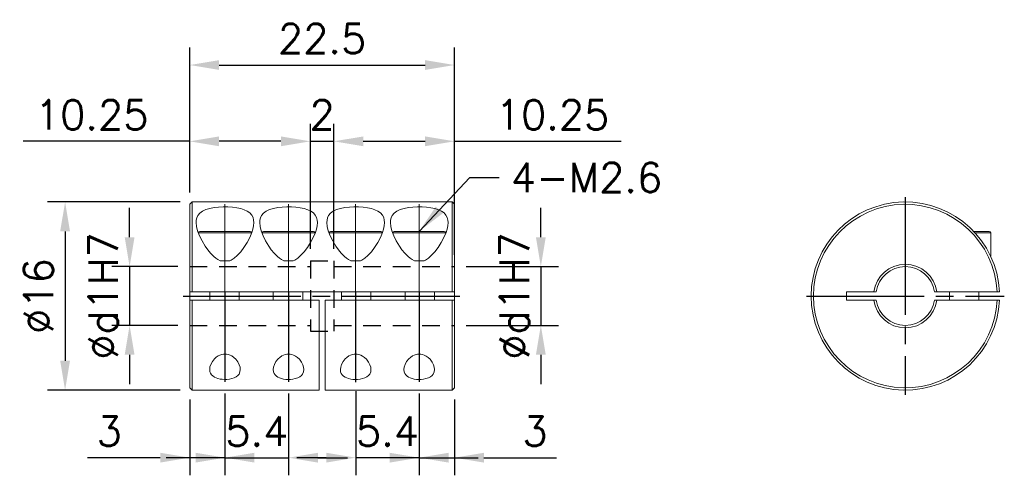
# Model space of a CAD drawing. Extents: x 10 to 307, y 10 to 220.
# Tile 3 of 5: x 123 to 207, y 113 to 151. Entities that reach past the tile are written whole.
import ezdxf

# ---------------------------------------------------------------- set-up
doc = ezdxf.new("R2010")
doc.units = 0
doc.header["$LTSCALE"] = 0.5
doc.header["$MEASUREMENT"] = 0
doc.linetypes.add('CENTER', pattern=[27, 20, -2, 3, -2])
doc.linetypes.add('HIDDEN', pattern=[5, 3, -2])
doc.layers.get('0').update_dxf_attribs({"linetype": 'CONTINUOUS'})
doc.layers.get('Defpoints').update_dxf_attribs({"linetype": 'CONTINUOUS'})
doc.styles.get("Standard").update_dxf_attribs({"font": 'romans.shx', "bigfont": 'whgtxt.shx'})
doc.dimstyles.new('LIM', dxfattribs={"dimtxt": 2.5, "dimasz": 2.5, "dimexe": 1.5, "dimexo": 1, "dimgap": 1, "dimtad": 1, "dimdec": 3, "dimzin": 9, "dimdsep": 46, "dimtxsty": 'Standard', "dimcen": 2.5, "dimclrd": 1, "dimclre": 1, "dimadec": 0, "dimazin": 0, "dimtfac": 1, "dimtdec": 3, "dimtmove": 0, "dimatfit": 3, "dimfxl": 0, "dimtolj": 1, "dimtzin": 0, "dimarcsym": 0})

# ---------------------------------------------------------------- blocks, each defined once
blk = doc.blocks.new('*D119')
at = {"color": 1, "lineweight": -2}
for p, q in [((137.871, 136.555), (137.871, 142.41)), ((148.121, 131.755), (148.121, 142.41)), ((137.871, 140.91), (123.728, 140.91)), ((145.621, 140.91), (140.371, 140.91))]:
    blk.add_line(p, q, dxfattribs=at)
at = {"color": 1}
for points in [[(140.371, 141.326), (140.371, 140.493), (137.871, 140.91)], [(145.621, 141.326), (145.621, 140.493), (148.121, 140.91)]]:
    blk.add_solid(points, dxfattribs=at)
at = {"layer": 'Defpoints', "color": 0}
for p in [(137.871, 140.91), (137.871, 135.555), (148.121, 130.755)]:
    blk.add_point(p, dxfattribs=at)
at = {"color": 0, "insert": (129.549, 143.16), "char_height": 2.5, "attachment_point": 5}
blk.add_mtext('\\A1;10.25', dxfattribs=at)
blk = doc.blocks.new('*D120')
at = {"color": 1, "lineweight": -2}
for p, q in [((150.121, 131.755), (150.121, 142.41)), ((160.371, 131.255), (160.371, 142.41)), ((152.621, 140.91), (157.871, 140.91)), ((160.371, 140.91), (174.513, 140.91))]:
    blk.add_line(p, q, dxfattribs=at)
at = {"color": 1}
for points in [[(152.621, 141.326), (152.621, 140.493), (150.121, 140.91)], [(157.871, 141.326), (157.871, 140.493), (160.371, 140.91)]]:
    blk.add_solid(points, dxfattribs=at)
at = {"layer": 'Defpoints', "color": 0}
for p in [(160.371, 140.91), (150.121, 130.755), (160.371, 130.255)]:
    blk.add_point(p, dxfattribs=at)
at = {"color": 0, "insert": (168.692, 143.16), "char_height": 2.5, "attachment_point": 5}
blk.add_mtext('\\A1;10.25', dxfattribs=at)
blk = doc.blocks.new('*D121')
at = {"color": 1, "lineweight": -2}
for p, q in [((148.121, 131.755), (148.121, 142.41)), ((150.121, 131.755), (150.121, 142.41)), ((145.621, 140.91), (143.121, 140.91)), ((148.121, 140.91), (150.121, 140.91)), ((152.621, 140.91), (155.121, 140.91))]:
    blk.add_line(p, q, dxfattribs=at)
at = {"color": 1}
for points in [[(145.621, 141.326), (145.621, 140.493), (148.121, 140.91)], [(152.621, 141.326), (152.621, 140.493), (150.121, 140.91)]]:
    blk.add_solid(points, dxfattribs=at)
at = {"layer": 'Defpoints', "color": 0}
for p in [(150.121, 140.91), (148.121, 130.755), (150.121, 130.755)]:
    blk.add_point(p, dxfattribs=at)
at = {"color": 0, "insert": (149.121, 143.16), "char_height": 2.5, "attachment_point": 5}
blk.add_mtext('\\A1;2', dxfattribs=at)
blk = doc.blocks.new('*D122')
at = {"color": 1, "lineweight": -2}
for p, q in [((137.871, 136.555), (137.871, 148.897)), ((160.371, 136.555), (160.371, 148.897)), ((140.371, 147.397), (157.871, 147.397))]:
    blk.add_line(p, q, dxfattribs=at)
at = {"color": 1}
for points in [[(140.371, 147.814), (140.371, 146.981), (137.871, 147.397)], [(157.871, 147.814), (157.871, 146.981), (160.371, 147.397)]]:
    blk.add_solid(points, dxfattribs=at)
at = {"layer": 'Defpoints', "color": 0}
for p in [(160.371, 147.397), (137.871, 135.555), (160.371, 135.555)]:
    blk.add_point(p, dxfattribs=at)
at = {"color": 0, "insert": (149.121, 149.647), "char_height": 2.5, "attachment_point": 5}
blk.add_mtext('\\A1;22.5', dxfattribs=at)
blk = doc.blocks.new('*D123')
at = {"color": 1, "lineweight": -2}
for p, q in [((137.071, 135.755), (125.789, 135.755)), ((127.289, 133.255), (127.289, 122.255)), ((137.071, 119.755), (125.789, 119.755))]:
    blk.add_line(p, q, dxfattribs=at)
at = {"color": 1}
for points in [[(126.872, 133.255), (127.705, 133.255), (127.289, 135.755)], [(126.872, 122.255), (127.705, 122.255), (127.289, 119.755)]]:
    blk.add_solid(points, dxfattribs=at)
at = {"layer": 'Defpoints', "color": 0}
for p in [(138.071, 135.755), (127.289, 119.755), (138.071, 119.755)]:
    blk.add_point(p, dxfattribs=at)
at = {"color": 0, "insert": (125.039, 127.755), "char_height": 2.5, "attachment_point": 5, "rotation": 90}
blk.add_mtext('\\A1;%%c16', dxfattribs=at)
blk = doc.blocks.new('*D124')
at = {"color": 1, "lineweight": -2}
for p, q in [((132.769, 132.755), (132.769, 135.255)), ((136.871, 130.255), (131.269, 130.255)), ((132.769, 130.255), (132.769, 125.255)), ((136.871, 125.255), (131.269, 125.255)), ((132.769, 122.755), (132.769, 120.255))]:
    blk.add_line(p, q, dxfattribs=at)
at = {"color": 1}
for points in [[(132.353, 132.755), (133.186, 132.755), (132.769, 130.255)], [(132.353, 122.755), (133.186, 122.755), (132.769, 125.255)]]:
    blk.add_solid(points, dxfattribs=at)
at = {"layer": 'Defpoints', "color": 0}
for p in [(137.871, 130.255), (132.769, 125.255), (137.871, 125.255)]:
    blk.add_point(p, dxfattribs=at)
at = {"color": 0, "insert": (130.519, 127.755), "char_height": 2.5, "attachment_point": 5, "rotation": 90}
blk.add_mtext('\\A1;%%cd1H7', dxfattribs=at)
blk = doc.blocks.new('*D125')
at = {"color": 1, "lineweight": -2}
for p, q in [((167.699, 132.755), (167.699, 135.255)), ((161.371, 130.255), (169.199, 130.255)), ((167.699, 130.255), (167.699, 125.255)), ((161.371, 125.255), (169.199, 125.255)), ((167.699, 122.755), (167.699, 120.255))]:
    blk.add_line(p, q, dxfattribs=at)
at = {"color": 1}
for points in [[(167.282, 132.755), (168.116, 132.755), (167.699, 130.255)], [(167.282, 122.755), (168.116, 122.755), (167.699, 125.255)]]:
    blk.add_solid(points, dxfattribs=at)
at = {"layer": 'Defpoints', "color": 0}
for p in [(160.371, 130.255), (160.371, 125.255), (167.699, 125.255)]:
    blk.add_point(p, dxfattribs=at)
at = {"color": 0, "insert": (165.449, 127.755), "char_height": 2.5, "attachment_point": 5, "rotation": 90}
blk.add_mtext('\\A1;%%cd1H7', dxfattribs=at)
blk = doc.blocks.new('*D126')
at = {"color": 1, "lineweight": -2}
for p, q in [((137.871, 118.955), (137.871, 112.508)), ((140.871, 119.453), (140.871, 112.508)), ((135.371, 114.008), (129.204, 114.008)), ((140.871, 114.008), (137.871, 114.008)), ((143.371, 114.008), (145.871, 114.008))]:
    blk.add_line(p, q, dxfattribs=at)
at = {"color": 1}
for points in [[(135.371, 114.425), (135.371, 113.592), (137.871, 114.008)], [(143.371, 114.425), (143.371, 113.592), (140.871, 114.008)]]:
    blk.add_solid(points, dxfattribs=at)
at = {"layer": 'Defpoints', "color": 0}
for p in [(140.871, 120.453), (137.871, 119.955), (137.871, 114.008)]:
    blk.add_point(p, dxfattribs=at)
at = {"color": 0, "insert": (131.037, 116.258), "char_height": 2.5, "attachment_point": 5}
blk.add_mtext('\\A1;3', dxfattribs=at)
blk = doc.blocks.new('*D127')
at = {"color": 1, "lineweight": -2}
for p, q in [((157.371, 119.464), (157.371, 112.508)), ((160.371, 118.955), (160.371, 112.508)), ((154.871, 114.008), (152.371, 114.008)), ((157.371, 114.008), (160.371, 114.008)), ((162.871, 114.008), (169.037, 114.008))]:
    blk.add_line(p, q, dxfattribs=at)
at = {"color": 1}
for points in [[(154.871, 114.425), (154.871, 113.592), (157.371, 114.008)], [(162.871, 114.425), (162.871, 113.592), (160.371, 114.008)]]:
    blk.add_solid(points, dxfattribs=at)
at = {"layer": 'Defpoints', "color": 0}
for p in [(157.371, 120.464), (160.371, 119.955), (160.371, 114.008)]:
    blk.add_point(p, dxfattribs=at)
at = {"color": 0, "insert": (167.204, 116.258), "char_height": 2.5, "attachment_point": 5}
blk.add_mtext('\\A1;3', dxfattribs=at)
blk = doc.blocks.new('*D128')
at = {"color": 1, "lineweight": -2}
for p, q in [((140.871, 119.453), (140.871, 112.508)), ((146.271, 119.453), (146.271, 112.508)), ((138.371, 114.008), (135.871, 114.008)), ((140.871, 114.008), (146.271, 114.008)), ((148.771, 114.008), (151.271, 114.008))]:
    blk.add_line(p, q, dxfattribs=at)
at = {"color": 1}
for points in [[(138.371, 114.425), (138.371, 113.592), (140.871, 114.008)], [(148.771, 114.425), (148.771, 113.592), (146.271, 114.008)]]:
    blk.add_solid(points, dxfattribs=at)
at = {"layer": 'Defpoints', "color": 0}
for p in [(140.871, 120.453), (146.271, 120.453), (146.271, 114.008)]:
    blk.add_point(p, dxfattribs=at)
at = {"color": 0, "insert": (143.571, 116.258), "char_height": 2.5, "attachment_point": 5}
blk.add_mtext('\\A1;5.4', dxfattribs=at)
blk = doc.blocks.new('*D129')
at = {"color": 1, "lineweight": -2}
for p, q in [((151.971, 119.66), (151.971, 112.508)), ((157.371, 119.464), (157.371, 112.508)), ((149.471, 114.008), (146.971, 114.008)), ((157.371, 114.008), (151.971, 114.008)), ((159.871, 114.008), (162.371, 114.008))]:
    blk.add_line(p, q, dxfattribs=at)
at = {"color": 1}
for points in [[(149.471, 114.425), (149.471, 113.592), (151.971, 114.008)], [(159.871, 114.425), (159.871, 113.592), (157.371, 114.008)]]:
    blk.add_solid(points, dxfattribs=at)
at = {"layer": 'Defpoints', "color": 0}
for p in [(151.971, 120.66), (157.371, 120.464), (151.971, 114.008)]:
    blk.add_point(p, dxfattribs=at)
at = {"color": 0, "insert": (154.671, 116.258), "char_height": 2.5, "attachment_point": 5}
blk.add_mtext('\\A1;5.4', dxfattribs=at)

msp = doc.modelspace()

# ---------------------------------------------------------------- linework, layer by layer
at = {"color": 7, "linetype": 'Continuous', "lineweight": 15}
for p, q in [((138.0706, 135.7548), (137.8706, 135.5548)), ((137.8706, 135.5548), (137.8706, 128.1048)), ((160.1706, 135.7548), (138.0706, 135.7548)), ((138.0706, 135.7548), (138.0706, 128.1048)), ((160.3706, 135.5548), (160.1706, 135.7548)), ((160.1706, 128.1048), (160.1706, 135.7548)), ((160.3706, 128.1048), (160.3706, 135.5548)), ((143.1206, 133.1298), (138.6206, 133.1298)), ((148.5206, 133.1298), (144.0206, 133.1298)), ((154.2206, 133.1298), (149.7206, 133.1298)), ((159.6206, 133.1298), (155.1206, 133.1298)), ((205.911, 133.1298), (204.5863, 133.1298)), ((205.911, 131.1368), (205.911, 133.1298)), ((140.465, 130.7548), (141.2761, 130.7548)), ((145.865, 130.7548), (146.6761, 130.7548)), ((151.565, 130.7548), (152.3761, 130.7548)), ((156.965, 130.7548), (157.7761, 130.7548)), ((137.8706, 128.1048), (138.0706, 128.1048)), ((137.8706, 127.4048), (137.8706, 128.1048)), ((138.0706, 128.1048), (160.1706, 128.1048)), ((139.5706, 128.1048), (139.5706, 127.4048)), ((142.0706, 127.4048), (142.0706, 128.1048)), ((144.9706, 128.1048), (144.9706, 127.4048)), ((147.4706, 127.4048), (147.4706, 128.1048)), ((150.7706, 128.1048), (150.7706, 127.4048)), ((153.2706, 127.4048), (153.2706, 128.1048)), ((156.1706, 128.1048), (156.1706, 127.4048)), ((158.6706, 127.4048), (158.6706, 128.1048)), ((160.1706, 128.1048), (160.3706, 128.1048)), ((160.3706, 128.1048), (160.3706, 127.4048)), ((193.661, 127.4048), (193.661, 128.1048)), ((193.661, 128.1048), (195.9837, 128.1048)), ((195.9837, 128.1048), (196.1856, 128.1048)), ((201.3382, 128.1048), (201.1363, 128.1048)), ((201.3382, 128.1048), (206.4531, 128.1048)), ((202.411, 128.1048), (202.411, 127.4048)), ((204.911, 127.4048), (204.911, 128.1048)), ((206.4531, 128.1048), (206.6533, 128.1048)), ((137.8706, 127.4048), (137.8706, 119.9548)), ((138.0706, 127.4048), (137.8706, 127.4048)), ((138.0706, 127.4048), (138.0706, 119.7548)), ((148.8706, 127.4048), (138.0706, 127.4048)), ((148.8706, 119.7548), (148.8706, 127.4048)), ((149.3706, 127.4048), (149.3706, 119.7548)), ((160.1706, 127.4048), (149.3706, 127.4048)), ((160.1706, 119.7548), (160.1706, 127.4048)), ((160.3706, 127.4048), (160.1706, 127.4048)), ((160.3706, 119.9548), (160.3706, 127.4048)), ((195.9837, 127.4048), (193.661, 127.4048)), ((196.1856, 127.4048), (195.9837, 127.4048)), ((201.3382, 127.4048), (201.1363, 127.4048)), ((206.4531, 127.4048), (201.3382, 127.4048)), ((206.6533, 127.4048), (206.4531, 127.4048)), ((137.8706, 119.9548), (138.0706, 119.7548)), ((138.0706, 119.7548), (148.8706, 119.7548)), ((149.3706, 119.7548), (160.1706, 119.7548)), ((160.1706, 119.7548), (160.3706, 119.9548))]:
    msp.add_line(p, q, dxfattribs=at)
at = {"color": 1, "linetype": 'CENTER', "lineweight": 15}
for p, q in [((140.8706, 135.5548), (140.8706, 128.1048)), ((146.2706, 135.5548), (146.2706, 128.1048)), ((151.9706, 128.1048), (151.9706, 135.5548)), ((157.3706, 128.1048), (157.3706, 135.5548))]:
    msp.add_line(p, q, dxfattribs=at)
at = {"color": 1, "linetype": 'CENTER'}
for p, q in [((198.661, 136.1548), (198.661, 119.3548)), ((140.8706, 128.1048), (140.8706, 120.4528)), ((146.2706, 128.1048), (146.2706, 120.4528)), ((151.9706, 128.1048), (151.9706, 120.4421)), ((157.3706, 128.1048), (157.3706, 120.4637)), ((137.3081, 127.7548), (160.9331, 127.7548)), ((190.261, 127.7548), (207.0687, 127.7548))]:
    msp.add_line(p, q, dxfattribs=at)
at = {"color": 5, "linetype": 'HIDDEN'}
for p, q in [((148.1206, 130.7548), (148.1206, 124.7548)), ((148.1206, 130.7548), (150.1206, 130.7548)), ((150.1206, 130.7548), (150.1206, 124.7548)), ((137.8706, 130.2548), (148.1206, 130.2548)), ((150.1206, 130.2548), (160.3706, 130.2548)), ((137.8706, 125.2548), (148.1206, 125.2548)), ((148.1206, 124.7548), (150.1206, 124.7548)), ((150.1206, 125.2548), (160.3706, 125.2548))]:
    msp.add_line(p, q, dxfattribs=at)
at = {"color": 7, "linetype": 'Continuous', "lineweight": 15, "flags": 128}
for points in [[(140.465, 130.7548), (140.269, 130.8544), (140.0886, 130.978), (139.9231, 131.1166), (139.6466, 131.3962), (139.4027, 131.6949), (139.1868, 132.0017), (138.9207, 132.4404), (138.704, 132.8772), (138.543, 133.3015), (138.4528, 133.6608), (138.4206, 133.9998), (138.4364, 134.2114), (138.4856, 134.4095), (138.5708, 134.5911), (138.7339, 134.7936), (138.9595, 134.9646), (139.2486, 135.1024), (139.5924, 135.2069), (139.9489, 135.2746), (140.333, 135.3172), (140.7217, 135.336), (141.1145, 135.3335), (141.4987, 135.3095), (141.8653, 135.2633), (142.2038, 135.1931), (142.5057, 135.0976), (142.7657, 134.9738), (142.9762, 134.8228), (143.1414, 134.6357), (143.2512, 134.4222), (143.3038, 134.2185), (143.3206, 133.9998), (143.3001, 133.7329), (143.2417, 133.4516), (143.1503, 133.1606), (142.9733, 132.738), (142.7442, 132.3057), (142.4677, 131.8742), (142.2028, 131.5239), (141.8978, 131.1914), (141.6593, 130.983), (141.3897, 130.8083), (141.2761, 130.7548)], [(145.865, 130.7548), (145.669, 130.8544), (145.4886, 130.978), (145.3231, 131.1166), (145.0466, 131.3962), (144.8027, 131.6949), (144.5868, 132.0017), (144.3207, 132.4404), (144.104, 132.8772), (143.943, 133.3015), (143.8528, 133.6608), (143.8206, 133.9998), (143.8364, 134.2114), (143.8856, 134.4095), (143.9708, 134.5911), (144.1339, 134.7936), (144.3595, 134.9646), (144.6486, 135.1024), (144.9924, 135.2069), (145.3489, 135.2746), (145.733, 135.3172), (146.1217, 135.336), (146.5145, 135.3335), (146.8987, 135.3095), (147.2653, 135.2633), (147.6038, 135.1931), (147.9057, 135.0976), (148.1657, 134.9738), (148.3762, 134.8228), (148.5414, 134.6357), (148.6512, 134.4222), (148.7038, 134.2185), (148.7206, 133.9998), (148.7001, 133.7329), (148.6417, 133.4516), (148.5503, 133.1606), (148.3733, 132.738), (148.1442, 132.3057), (147.8677, 131.8742), (147.6028, 131.5239), (147.2978, 131.1914), (147.0593, 130.983), (146.7897, 130.8083), (146.6761, 130.7548)], [(151.565, 130.7548), (151.369, 130.8544), (151.1886, 130.978), (151.0231, 131.1166), (150.7466, 131.3962), (150.5027, 131.6949), (150.2868, 132.0017), (150.0207, 132.4404), (149.804, 132.8772), (149.643, 133.3015), (149.5528, 133.6608), (149.5206, 133.9998), (149.5364, 134.2114), (149.5856, 134.4095), (149.6708, 134.5911), (149.8339, 134.7936), (150.0595, 134.9646), (150.3486, 135.1024), (150.6924, 135.2069), (151.0489, 135.2746), (151.433, 135.3172), (151.8217, 135.336), (152.2145, 135.3335), (152.5987, 135.3095), (152.9653, 135.2633), (153.3038, 135.1931), (153.6057, 135.0976), (153.8657, 134.9738), (154.0762, 134.8228), (154.2414, 134.6357), (154.3512, 134.4222), (154.4038, 134.2185), (154.4206, 133.9998), (154.4001, 133.7329), (154.3417, 133.4516), (154.2503, 133.1606), (154.0733, 132.738), (153.8442, 132.3057), (153.5677, 131.8742), (153.3028, 131.5239), (152.9978, 131.1914), (152.7593, 130.983), (152.4897, 130.8083), (152.3761, 130.7548)], [(156.965, 130.7548), (156.769, 130.8544), (156.5886, 130.978), (156.4231, 131.1166), (156.1466, 131.3962), (155.9027, 131.6949), (155.6868, 132.0017), (155.4207, 132.4404), (155.204, 132.8772), (155.043, 133.3015), (154.9528, 133.6608), (154.9206, 133.9998), (154.9364, 134.2114), (154.9856, 134.4095), (155.0708, 134.5911), (155.2339, 134.7936), (155.4595, 134.9646), (155.7486, 135.1024), (156.0924, 135.2069), (156.4489, 135.2746), (156.833, 135.3172), (157.2217, 135.336), (157.6145, 135.3335), (157.9987, 135.3095), (158.3653, 135.2633), (158.7038, 135.1931), (159.0057, 135.0976), (159.2657, 134.9738), (159.4762, 134.8228), (159.6414, 134.6357), (159.7512, 134.4222), (159.8038, 134.2185), (159.8206, 133.9998), (159.8001, 133.7329), (159.7417, 133.4516), (159.6503, 133.1606), (159.4733, 132.738), (159.2442, 132.3057), (158.9677, 131.8742), (158.7028, 131.5239), (158.3978, 131.1914), (158.1593, 130.983), (157.8897, 130.8083), (157.7761, 130.7548)], [(142.1721, 121.5092), (142.1452, 121.3082), (142.0618, 121.1236), (141.959, 121), (141.8213, 120.8918), (141.6476, 120.8014), (141.4431, 120.7318), (141.2432, 120.6898), (141.0307, 120.6663), (140.8316, 120.6616), (140.6337, 120.6728), (140.4475, 120.699), (140.2727, 120.7396), (140.1095, 120.7958), (139.966, 120.8656), (139.836, 120.9546), (139.7324, 121.0562), (139.6474, 121.1839), (139.5948, 121.3227), (139.5721, 121.5092), (139.5968, 121.72), (139.6683, 121.9361), (139.8017, 122.1797), (139.991, 122.4131), (140.1341, 122.5435), (140.3003, 122.659), (140.4418, 122.7314), (140.596, 122.7861), (140.7313, 122.8138), (140.8706, 122.8237), (141.01, 122.8142), (141.1457, 122.7867), (141.3037, 122.7308), (141.4484, 122.6562), (141.6332, 122.5245), (141.7891, 122.375), (141.9643, 122.1462), (142.087, 121.9094), (142.1502, 121.7068), (142.1721, 121.5092)], [(147.5721, 121.5063), (147.5452, 121.3053), (147.4618, 121.1207), (147.359, 120.9971), (147.2213, 120.8889), (147.0476, 120.7985), (146.8431, 120.7289), (146.6432, 120.687), (146.4307, 120.6635), (146.2316, 120.6588), (146.0337, 120.6699), (145.8475, 120.6961), (145.6727, 120.7367), (145.5095, 120.793), (145.366, 120.8627), (145.236, 120.9518), (145.1324, 121.0533), (145.0474, 121.181), (144.9948, 121.3198), (144.9721, 121.5063), (144.9968, 121.7171), (145.0683, 121.9332), (145.2017, 122.1768), (145.391, 122.4102), (145.5341, 122.5406), (145.7003, 122.6561), (145.8418, 122.7286), (145.996, 122.7832), (146.1313, 122.811), (146.2706, 122.8208), (146.41, 122.8113), (146.5457, 122.7838), (146.7037, 122.7279), (146.8484, 122.6534), (147.0332, 122.5216), (147.1891, 122.3721), (147.3643, 122.1433), (147.487, 121.9065), (147.5502, 121.7039), (147.5721, 121.5063)], [(153.2721, 121.5064), (153.2452, 121.3054), (153.1618, 121.1208), (153.059, 120.9972), (152.9213, 120.889), (152.7476, 120.7985), (152.5431, 120.729), (152.3432, 120.687), (152.1307, 120.6635), (151.9316, 120.6588), (151.7337, 120.67), (151.5475, 120.6962), (151.3727, 120.7368), (151.2095, 120.793), (151.066, 120.8628), (150.936, 120.9518), (150.8324, 121.0534), (150.7474, 121.1811), (150.6948, 121.3199), (150.6721, 121.5064), (150.6968, 121.7171), (150.7683, 121.9333), (150.9017, 122.1769), (151.091, 122.4103), (151.2341, 122.5407), (151.4003, 122.6562), (151.5418, 122.7286), (151.696, 122.7832), (151.8313, 122.811), (151.9706, 122.8209), (152.11, 122.8114), (152.2457, 122.7839), (152.4037, 122.728), (152.5484, 122.6534), (152.7332, 122.5217), (152.8891, 122.3722), (153.0643, 122.1434), (153.187, 121.9066), (153.2502, 121.704), (153.2721, 121.5064)], [(158.6721, 121.5064), (158.6452, 121.3054), (158.5618, 121.1208), (158.459, 120.9972), (158.3213, 120.889), (158.1476, 120.7985), (157.9431, 120.729), (157.7432, 120.687), (157.5307, 120.6635), (157.3316, 120.6588), (157.1337, 120.67), (156.9475, 120.6962), (156.7727, 120.7368), (156.6095, 120.793), (156.466, 120.8628), (156.336, 120.9518), (156.2324, 121.0534), (156.1474, 121.1811), (156.0948, 121.3199), (156.0721, 121.5064), (156.0968, 121.7171), (156.1683, 121.9333), (156.3017, 122.1769), (156.491, 122.4103), (156.6341, 122.5407), (156.8003, 122.6562), (156.9418, 122.7286), (157.096, 122.7832), (157.2313, 122.811), (157.3706, 122.8209), (157.51, 122.8114), (157.6457, 122.7839), (157.8037, 122.728), (157.9484, 122.6534), (158.1332, 122.5217), (158.2891, 122.3722), (158.4643, 122.1434), (158.587, 121.9066), (158.6502, 121.704), (158.6721, 121.5064)]]:
    msp.add_lwpolyline(points, dxfattribs=at)
at = {"color": 7, "linetype": 'Continuous', "lineweight": 15}
for centre, radius, start, end in [((198.661, 127.7548), 8, 2.507491, 357.492509), ((198.661, 127.7548), 7.8, 2.571828, 357.428172), ((138.7456, 133.1298), 0.125, 90, 180), ((142.9956, 133.1298), 0.125, 0, 90), ((144.1456, 133.1298), 0.125, 90, 180), ((148.3956, 133.1298), 0.125, 0, 90), ((149.8456, 133.1298), 0.125, 90, 180), ((154.0956, 133.1298), 0.125, 0, 90), ((155.2456, 133.1298), 0.125, 90, 180), ((159.4956, 133.1298), 0.125, 0, 90), ((205.786, 133.1298), 0.125, 0, 90), ((198.661, 127.7548), 2.7, 7.448191, 172.551809), ((198.661, 127.7548), 2.5, 8.047846, 171.952154), ((198.661, 127.7548), 2.7, 187.448191, 352.551809), ((198.661, 127.7548), 2.5, 188.047846, 351.952154)]:
    msp.add_arc(centre, radius, start, end, dxfattribs=at)
for points, knots in [([(142.9956, 133.2548), (142.9885, 133.2548), (142.9743, 133.2548), (142.8743, 133.2548), (142.7597, 133.2548), (142.6501, 133.2548), (142.5218, 133.2548), (142.3756, 133.2548), (142.2143, 133.2548), (142.0393, 133.2548), (141.8521, 133.2548), (141.6389, 133.2548), (141.4003, 133.2548), (141.1375, 133.2548), (140.8263, 133.2548), (140.4698, 133.2548), (140.1421, 133.2548), (139.8888, 133.2548), (139.7014, 133.2548), (139.5266, 133.2548), (139.3653, 133.2548), (139.2192, 133.2548), (139.0908, 133.2548), (138.9814, 133.2548), (138.8845, 133.2548), (138.807, 133.2548), (138.7551, 133.2548), (138.7488, 133.2548), (138.7456, 133.2548)], [0, 0, 0, 0, 0.060009, 0.119898, 0.1526131, 0.1849643, 0.2172953, 0.2499505, 0.2826656, 0.3150167, 0.3473477, 0.3800029, 0.4201443, 0.45993, 0.5000009, 0.5599901, 0.6198997, 0.6526148, 0.6849659, 0.717297, 0.7499522, 0.7826672, 0.8150184, 0.8473494, 0.8800046, 0.9200911, 0.9598768, 1, 1, 1, 1]), ([(148.3956, 133.2548), (148.3885, 133.2548), (148.3743, 133.2548), (148.2743, 133.2548), (148.1597, 133.2548), (148.0501, 133.2548), (147.9218, 133.2548), (147.7756, 133.2548), (147.6143, 133.2548), (147.4393, 133.2548), (147.2521, 133.2548), (147.0389, 133.2548), (146.8003, 133.2548), (146.5375, 133.2548), (146.2263, 133.2548), (145.8698, 133.2548), (145.5421, 133.2548), (145.2888, 133.2548), (145.1014, 133.2548), (144.9266, 133.2548), (144.7653, 133.2548), (144.6192, 133.2548), (144.4908, 133.2548), (144.3814, 133.2548), (144.2845, 133.2548), (144.207, 133.2548), (144.1551, 133.2548), (144.1488, 133.2548), (144.1456, 133.2548)], [0, 0, 0, 0, 0.06000895, 0.11989804, 0.15261311, 0.18496428, 0.21729529, 0.24995054, 0.28266556, 0.31501673, 0.34734774, 0.38000294, 0.42014428, 0.45993001, 0.50000093, 0.55999007, 0.6198997, 0.65261477, 0.68496594, 0.71729696, 0.7499522, 0.78266723, 0.81501839, 0.8473494, 0.8800046, 0.92009108, 0.95987682, 1, 1, 1, 1]), ([(154.0956, 133.2548), (154.0885, 133.2548), (154.0743, 133.2548), (153.9743, 133.2548), (153.8597, 133.2548), (153.7501, 133.2548), (153.6218, 133.2548), (153.4756, 133.2548), (153.3143, 133.2548), (153.1393, 133.2548), (152.9521, 133.2548), (152.7389, 133.2548), (152.5003, 133.2548), (152.2375, 133.2548), (151.9263, 133.2548), (151.5698, 133.2548), (151.2421, 133.2548), (150.9888, 133.2548), (150.8014, 133.2548), (150.6266, 133.2548), (150.4653, 133.2548), (150.3192, 133.2548), (150.1908, 133.2548), (150.0814, 133.2548), (149.9845, 133.2548), (149.907, 133.2548), (149.8551, 133.2548), (149.8488, 133.2548), (149.8456, 133.2548)], [0, 0, 0, 0, 0.060009, 0.119898, 0.1526131, 0.1849643, 0.2172953, 0.2499505, 0.2826656, 0.3150167, 0.3473477, 0.3800029, 0.4201443, 0.45993, 0.5000009, 0.5599901, 0.6198997, 0.6526148, 0.6849659, 0.717297, 0.7499522, 0.7826672, 0.8150184, 0.8473494, 0.8800046, 0.9200911, 0.9598768, 1, 1, 1, 1]), ([(159.4956, 133.2548), (159.4885, 133.2548), (159.4743, 133.2548), (159.3743, 133.2548), (159.2597, 133.2548), (159.1501, 133.2548), (159.0218, 133.2548), (158.8756, 133.2548), (158.7143, 133.2548), (158.5393, 133.2548), (158.3521, 133.2548), (158.1389, 133.2548), (157.9003, 133.2548), (157.6375, 133.2548), (157.3263, 133.2548), (156.9698, 133.2548), (156.6421, 133.2548), (156.3888, 133.2548), (156.2014, 133.2548), (156.0266, 133.2548), (155.8653, 133.2548), (155.7192, 133.2548), (155.5908, 133.2548), (155.4814, 133.2548), (155.3845, 133.2548), (155.307, 133.2548), (155.2551, 133.2548), (155.2488, 133.2548), (155.2456, 133.2548)], [0, 0, 0, 0, 0.060009, 0.119898, 0.1526131, 0.1849643, 0.2172953, 0.2499505, 0.2826656, 0.3150167, 0.3473477, 0.3800029, 0.4201443, 0.45993, 0.5000009, 0.5599901, 0.6198997, 0.6526148, 0.6849659, 0.717297, 0.7499522, 0.7826672, 0.8150184, 0.8473494, 0.8800046, 0.9200911, 0.9598768, 1, 1, 1, 1]), ([(205.786, 133.2548), (205.7789, 133.2548), (205.7648, 133.2548), (205.6647, 133.2548), (205.5501, 133.2548), (205.4405, 133.2548), (205.3122, 133.2548), (205.166, 133.2548), (205.0047, 133.2548), (204.8296, 133.2548), (204.6468, 133.2548), (204.5181, 133.2548), (204.4554, 133.2548)], [0, 0, 0, 0, 0.1587092, 0.3172081, 0.4037602, 0.4893495, 0.5748855, 0.6612792, 0.7478312, 0.8334205, 0.9189564, 1, 1, 1, 1])]:
    msp.add_open_spline(points, degree=3, knots=knots, dxfattribs=at)

# ---------------------------------------------------------------- texts
at = {"insert": (165.1553, 139.0819), "char_height": 2.5, "width": 3.429074, "attachment_point": 1}
msp.add_mtext('\\A1;4-M2.6', dxfattribs=at)

# ---------------------------------------------------------------- dimensions: what is measured, and where the dimension line sits
for base, p1, p2, picture, middle in [((160.3706, 147.3972), (137.8706, 135.5548), (160.3706, 135.5548), '*D122', (149.1206, 149.6472)), ((137.8706, 140.9096), (148.1206, 130.7548), (137.8706, 135.5548), '*D119', (129.5491, 143.1596)), ((160.3706, 140.9096), (150.1206, 130.7548), (160.3706, 130.2548), '*D120', (168.692, 143.1596)), ((137.8706, 114.0083), (140.8706, 120.4528), (137.8706, 119.9548), '*D126', (131.0372, 116.2583)), ((160.3706, 114.0083), (157.3706, 120.4637), (160.3706, 119.9548), '*D127', (167.2039, 116.2583))]:
    dim = msp.add_linear_dim(base=base, p1=p1, p2=p2, dimstyle='LIM')
    dim.commit()
    dim.dimension.update_dxf_attribs({"geometry": picture, "text_midpoint": middle})
for base, p1, p2, picture, middle in [((150.1206, 140.9096), (148.1206, 130.7548), (150.1206, 130.7548), '*D121', (149.1206, 140.9096)), ((146.2706, 114.0083), (140.8706, 120.4528), (146.2706, 120.4528), '*D128', (143.5706, 114.0083)), ((151.9706, 114.0083), (157.3706, 120.4637), (151.9706, 120.6598), '*D129', (154.6706, 114.0083))]:
    dim = msp.add_linear_dim(base=base, p1=p1, p2=p2, dimstyle='LIM')
    dim.commit()
    dim.dimension.update_dxf_attribs({"geometry": picture, "text_midpoint": middle, "dimtype": 160})
dim = msp.add_linear_dim(base=(127.2888, 119.7548), p1=(138.0706, 135.7548), p2=(138.0706, 119.7548), angle=90, text='%%c16', dimstyle='LIM')
dim.commit()
dim.dimension.update_dxf_attribs({"geometry": '*D123', "text_midpoint": (125.0388, 127.7548)})
for base, p1, p2, picture, middle in [((132.7694, 125.2548), (137.8706, 130.2548), (137.8706, 125.2548), '*D124', (132.7694, 127.7548)), ((167.6991, 125.2548), (160.3706, 130.2548), (160.3706, 125.2548), '*D125', (167.6991, 127.7548))]:
    dim = msp.add_linear_dim(base=base, p1=p1, p2=p2, angle=90, text='%%cd1H7', dimstyle='LIM')
    dim.commit()
    dim.dimension.update_dxf_attribs({"geometry": picture, "text_midpoint": middle, "dimtype": 160})

# ---------------------------------------------------------------- leaders
at = {"annotation_type": 0, "has_hookline": 1, "hookline_direction": 0, "text_width": 13.5714}
msp.add_leader([(157.3706, 133.2548), (161.6553, 137.8319), (164.1553, 137.8319)], dimstyle='LIM', override={"dimgap": 1, "dimtad": 0}, dxfattribs=at)

doc.saveas('drawing.dxf')
